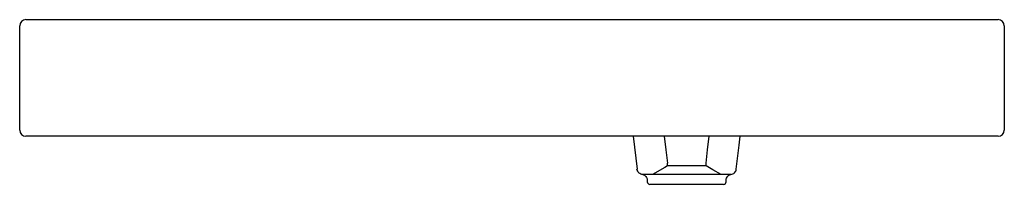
# Model space of a CAD drawing. Header units: millimetres. Extents: x 1632.128 to 1632.928, y 859.295 to 859.429.
import ezdxf

# ---------------------------------------------------------------- set-up
doc = ezdxf.new("R2010")
doc.units = ezdxf.units.MM
doc.layers.add('SANINDUSA', color=3, linetype='Continuous')

msp = doc.modelspace()

# ---------------------------------------------------------------- linework, layer by layer
at = {"layer": 'SANINDUSA'}
for p, q in [((1632.1285, 859.33944), (1632.1285, 859.42444)), ((1632.1335, 859.42944), (1632.9235, 859.42944)), ((1632.9285, 859.42444), (1632.9285, 859.33944)), ((1632.9235, 859.33444), (1632.1335, 859.33444)), ((1632.62693, 859.33444), (1632.63007, 859.30768)), ((1632.65474, 859.3103), (1632.65474, 859.31263)), ((1632.68614, 859.3103), (1632.68614, 859.31263)), ((1632.68614, 859.3103), (1632.65474, 859.3103)), ((1632.7062, 859.30332), (1632.63451, 859.30332)), ((1632.63844, 859.29857), (1632.63844, 859.29732)), ((1632.70244, 859.29732), (1632.70244, 859.29858)), ((1632.70044, 859.29532), (1632.64044, 859.29532))]:
    msp.add_line(p, q, dxfattribs=at)
at = {"layer": 'SANINDUSA', "flags": 128}
for points in [[(1632.65213, 859.33446), (1632.65344, 859.32355), (1632.65474, 859.31263)], [(1632.68614, 859.31263), (1632.68743, 859.32354), (1632.68873, 859.33444)], [(1632.7107, 859.30778), (1632.71317, 859.32721), (1632.71398, 859.33444)], [(1632.63484, 859.30325), (1632.63412, 859.3034), (1632.63326, 859.30364), (1632.63245, 859.30403), (1632.63172, 859.30456), (1632.6311, 859.30522), (1632.63061, 859.30597), (1632.63026, 859.3068), (1632.63006, 859.30768)], [(1632.65474, 859.3103), (1632.65263, 859.30908), (1632.64257, 859.3034)], [(1632.69837, 859.3034), (1632.69159, 859.30722), (1632.68614, 859.3103)], [(1632.70632, 859.30335), (1632.70714, 859.30352), (1632.70792, 859.30382), (1632.70864, 859.30425), (1632.70928, 859.30479), (1632.70982, 859.30544), (1632.71025, 859.30617), (1632.71054, 859.30696), (1632.7107, 859.30778)], [(1632.63484, 859.30325), (1632.63491, 859.30324), (1632.63527, 859.30314), (1632.6357, 859.30297), (1632.6362, 859.3027), (1632.63678, 859.30226), (1632.63737, 859.30164), (1632.63791, 859.30079), (1632.63829, 859.29977), (1632.63833, 859.29944)], [(1632.63833, 859.29944), (1632.63843, 859.29862), (1632.63844, 859.29857)], [(1632.70244, 859.29858), (1632.7025, 859.29935), (1632.70252, 859.29944)], [(1632.70252, 859.29944), (1632.70277, 859.30036), (1632.7032, 859.30121), (1632.70372, 859.30189), (1632.70425, 859.30239), (1632.70476, 859.30275), (1632.70521, 859.30299), (1632.70561, 859.30314), (1632.70594, 859.30324), (1632.70632, 859.30335)]]:
    msp.add_lwpolyline(points, dxfattribs=at)
at = {"layer": 'SANINDUSA'}
for centre, radius, start, end in [((1632.1335, 859.42444), 0.005, 90, 180), ((1632.9235, 859.42444), 0.005, 0, 90), ((1632.1335, 859.33944), 0.005, 180, 270), ((1632.9235, 859.33944), 0.005, 270, 0), ((1632.64044, 859.29732), 0.002, 180, 270), ((1632.70044, 859.29732), 0.002, 270, 0)]:
    msp.add_arc(centre, radius, start, end, dxfattribs=at)

doc.saveas('drawing.dxf')
